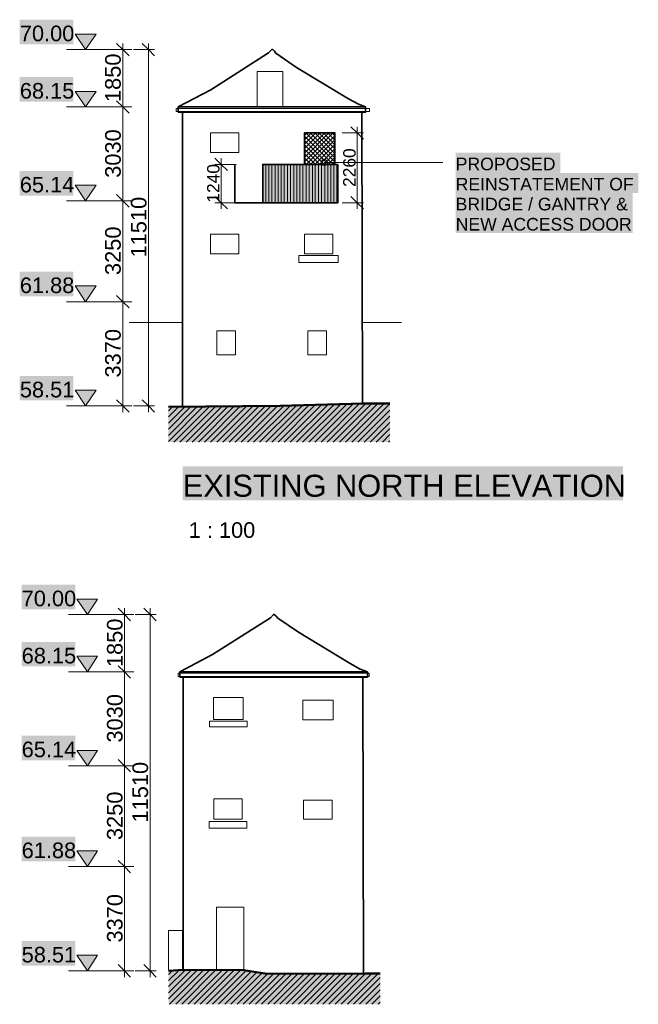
# Model space of a CAD drawing. Header units: metres. Extents: x 0 to 27.5, y 0 to 23.4.
# Tile 24 of 33: x 23.5 to 27.5, y 4.9 to 11.2. Entities that reach past the tile are written whole.
import ezdxf

# ---------------------------------------------------------------- set-up
doc = ezdxf.new("R2010")
doc.units = ezdxf.units.M
doc.layers.add('PDF_Geometry', color=7, linetype='Continuous')
doc.layers.add('PDF_Text', color=7, linetype='Continuous')
doc.layers.add('PDF_Solid Fills', color=7, linetype='Continuous', true_color=0xffffff)
doc.styles.add('PDF Arial', font='arial.ttf')

msp = doc.modelspace()

# ---------------------------------------------------------------- hatches: boundary and pattern name
at = {"layer": 'PDF_Solid Fills', "linetype": 'Continuous', "transparency": 33554559}
for color, points in [(7, [(24.0207, 11.0927), (24.024, 11.0961), (23.894, 11.0961), (23.8957, 11.0944), (23.8957, 11.0911), (23.8974, 11.0911), (23.899, 11.0894), (23.899, 11.0861), (23.9007, 11.0861), (23.9024, 11.0844), (23.9024, 11.0811), (23.904, 11.0811), (23.9057, 11.0794), (23.9057, 11.0761), (23.9074, 11.0761), (23.909, 11.0744), (23.909, 11.0711), (23.9107, 11.0711), (23.9124, 11.0694), (23.9124, 11.0661), (23.914, 11.0661), (23.9157, 11.0644), (23.9157, 11.0611), (23.9174, 11.0611), (23.919, 11.0594), (23.919, 11.0561), (23.9207, 11.0561), (23.9224, 11.0544), (23.9224, 11.0511), (23.924, 11.0511), (23.9257, 11.0494), (23.9257, 11.0461), (23.9274, 11.0461), (23.929, 11.0444), (23.929, 11.0411), (23.9307, 11.0411), (23.9324, 11.0394), (23.9324, 11.0361), (23.934, 11.0361), (23.9357, 11.0344), (23.9357, 11.0311), (23.9374, 11.0311), (23.939, 11.0294), (23.939, 11.0261), (23.9407, 11.0261), (23.9424, 11.0244), (23.9424, 11.0211), (23.944, 11.0211), (23.9457, 11.0194), (23.9457, 11.0161), (23.9474, 11.0161), (23.949, 11.0144), (23.949, 11.0111), (23.9507, 11.0111), (23.9524, 11.0094), (23.9524, 11.0061), (23.954, 11.0061), (23.9557, 11.0044), (23.9557, 11.0011), (23.9574, 11.0011), (23.959, 10.9994), (23.959, 11.0011), (23.9607, 11.0027), (23.9624, 11.0061), (23.964, 11.0077), (23.9657, 11.0111), (23.9674, 11.0127), (23.969, 11.0161), (23.9707, 11.0177), (23.9724, 11.0211), (23.974, 11.0227), (23.9757, 11.0261), (23.9774, 11.0277), (23.979, 11.0311), (23.9807, 11.0327), (23.9824, 11.0361), (23.984, 11.0377), (23.9857, 11.0411), (23.9874, 11.0427), (23.989, 11.0461), (23.9924, 11.0494), (23.994, 11.0527), (23.9957, 11.0544), (23.9974, 11.0577), (23.999, 11.0594), (24.0007, 11.0627), (24.0024, 11.0644), (24.004, 11.0677), (24.0057, 11.0694), (24.0074, 11.0727), (24.009, 11.0744), (24.0107, 11.0777), (24.0124, 11.0794), (24.014, 11.0827), (24.0157, 11.0844), (24.0174, 11.0877), (24.019, 11.0894)]), (7, [(24.0207, 10.7277), (24.024, 10.7311), (23.894, 10.7311), (23.8957, 10.7294), (23.8957, 10.7261), (23.8974, 10.7261), (23.899, 10.7244), (23.899, 10.7211), (23.9007, 10.7211), (23.9024, 10.7194), (23.9024, 10.7161), (23.904, 10.7161), (23.9057, 10.7144), (23.9057, 10.7111), (23.9074, 10.7111), (23.909, 10.7094), (23.909, 10.7061), (23.9107, 10.7061), (23.9124, 10.7044), (23.9124, 10.7011), (23.914, 10.7011), (23.9157, 10.6994), (23.9157, 10.6961), (23.9174, 10.6961), (23.919, 10.6944), (23.919, 10.6911), (23.9207, 10.6911), (23.9224, 10.6894), (23.9224, 10.6861), (23.924, 10.6861), (23.9257, 10.6844), (23.9257, 10.6811), (23.9274, 10.6811), (23.929, 10.6794), (23.929, 10.6761), (23.9307, 10.6761), (23.9324, 10.6744), (23.9324, 10.6711), (23.934, 10.6711), (23.9357, 10.6694), (23.9357, 10.6661), (23.9374, 10.6661), (23.939, 10.6644), (23.939, 10.6611), (23.9407, 10.6611), (23.9424, 10.6594), (23.9424, 10.6561), (23.944, 10.6561), (23.9457, 10.6544), (23.9457, 10.6511), (23.9474, 10.6511), (23.949, 10.6494), (23.949, 10.6461), (23.9507, 10.6461), (23.9524, 10.6444), (23.9524, 10.6411), (23.954, 10.6411), (23.9557, 10.6394), (23.9557, 10.6361), (23.9574, 10.6361), (23.959, 10.6344), (23.959, 10.6361), (23.9607, 10.6377), (23.9624, 10.6411), (23.964, 10.6427), (23.9657, 10.6461), (23.9674, 10.6477), (23.969, 10.6511), (23.9707, 10.6527), (23.9724, 10.6561), (23.974, 10.6577), (23.9757, 10.6611), (23.9774, 10.6627), (23.979, 10.6661), (23.9807, 10.6677), (23.9824, 10.6711), (23.984, 10.6727), (23.9857, 10.6761), (23.9874, 10.6777), (23.989, 10.6811), (23.9924, 10.6844), (23.994, 10.6877), (23.9957, 10.6894), (23.9974, 10.6927), (23.999, 10.6944), (24.0007, 10.6977), (24.0024, 10.6994), (24.004, 10.7027), (24.0057, 10.7044), (24.0074, 10.7077), (24.009, 10.7094), (24.0107, 10.7127), (24.0124, 10.7144), (24.014, 10.7177), (24.0157, 10.7194), (24.0174, 10.7227), (24.019, 10.7244)]), (7, [(24.0207, 10.1311), (24.024, 10.1344), (23.894, 10.1344), (23.8957, 10.1328), (23.8957, 10.1294), (23.8974, 10.1294), (23.899, 10.1278), (23.899, 10.1244), (23.9007, 10.1244), (23.9024, 10.1228), (23.9024, 10.1194), (23.904, 10.1194), (23.9057, 10.1178), (23.9057, 10.1144), (23.9074, 10.1144), (23.909, 10.1128), (23.909, 10.1094), (23.9107, 10.1094), (23.9124, 10.1078), (23.9124, 10.1044), (23.914, 10.1044), (23.9157, 10.1028), (23.9157, 10.0994), (23.9174, 10.0994), (23.919, 10.0978), (23.919, 10.0944), (23.9207, 10.0944), (23.9224, 10.0928), (23.9224, 10.0894), (23.924, 10.0894), (23.9257, 10.0878), (23.9257, 10.0844), (23.9274, 10.0844), (23.929, 10.0828), (23.929, 10.0794), (23.9307, 10.0794), (23.9324, 10.0778), (23.9324, 10.0744), (23.934, 10.0744), (23.9357, 10.0728), (23.9357, 10.0694), (23.9374, 10.0694), (23.939, 10.0678), (23.939, 10.0644), (23.9407, 10.0644), (23.9424, 10.0628), (23.9424, 10.0594), (23.944, 10.0594), (23.9457, 10.0578), (23.9457, 10.0544), (23.9474, 10.0544), (23.949, 10.0528), (23.949, 10.0494), (23.9507, 10.0494), (23.9524, 10.0478), (23.9524, 10.0444), (23.954, 10.0444), (23.9557, 10.0428), (23.9557, 10.0394), (23.9574, 10.0394), (23.959, 10.0378), (23.959, 10.0394), (23.9607, 10.0411), (23.9624, 10.0444), (23.964, 10.0461), (23.9657, 10.0494), (23.9674, 10.0511), (23.969, 10.0544), (23.9707, 10.0561), (23.9724, 10.0594), (23.974, 10.0611), (23.9757, 10.0644), (23.9774, 10.0661), (23.979, 10.0694), (23.9807, 10.0711), (23.9824, 10.0744), (23.984, 10.0761), (23.9857, 10.0794), (23.9874, 10.0811), (23.989, 10.0844), (23.9924, 10.0878), (23.994, 10.0911), (23.9957, 10.0928), (23.9974, 10.0961), (23.999, 10.0978), (24.0007, 10.1011), (24.0024, 10.1028), (24.004, 10.1061), (24.0057, 10.1078), (24.0074, 10.1111), (24.009, 10.1128), (24.0107, 10.1161), (24.0124, 10.1178), (24.014, 10.1211), (24.0157, 10.1228), (24.0174, 10.1261), (24.019, 10.1278)]), (7, [(24.0207, 9.4911), (24.024, 9.4945), (23.894, 9.4945), (23.8957, 9.4928), (23.8957, 9.4895), (23.8974, 9.4895), (23.899, 9.4878), (23.899, 9.4845), (23.9007, 9.4845), (23.9024, 9.4828), (23.9024, 9.4795), (23.904, 9.4795), (23.9057, 9.4778), (23.9057, 9.4745), (23.9074, 9.4745), (23.909, 9.4728), (23.909, 9.4695), (23.9107, 9.4695), (23.9124, 9.4678), (23.9124, 9.4645), (23.914, 9.4645), (23.914, 9.4611), (23.9157, 9.4611), (23.9174, 9.4595), (23.9174, 9.4561), (23.919, 9.4561), (23.9207, 9.4545), (23.9207, 9.4511), (23.9224, 9.4511), (23.924, 9.4495), (23.924, 9.4461), (23.9257, 9.4461), (23.9274, 9.4445), (23.9274, 9.4411), (23.929, 9.4411), (23.9307, 9.4395), (23.9307, 9.4361), (23.9324, 9.4361), (23.934, 9.4345), (23.934, 9.4311), (23.9357, 9.4311), (23.9357, 9.4278), (23.9374, 9.4278), (23.939, 9.4261), (23.939, 9.4228), (23.9407, 9.4228), (23.9424, 9.4211), (23.9424, 9.4178), (23.944, 9.4178), (23.9457, 9.4161), (23.9457, 9.4128), (23.9474, 9.4128), (23.949, 9.4111), (23.949, 9.4078), (23.9507, 9.4078), (23.9524, 9.4061), (23.9524, 9.4028), (23.954, 9.4028), (23.9557, 9.4011), (23.9557, 9.3978), (23.9574, 9.3978), (23.959, 9.3961), (23.959, 9.3978), (23.9607, 9.4011), (23.9624, 9.4028), (23.964, 9.4061), (23.9657, 9.4078), (23.9674, 9.4111), (23.969, 9.4128), (23.9707, 9.4161), (23.9724, 9.4178), (23.974, 9.4211), (23.9757, 9.4228), (23.9774, 9.4261), (23.979, 9.4278), (23.9807, 9.4311), (23.9824, 9.4328), (23.984, 9.4361), (23.9857, 9.4378), (23.9874, 9.4411), (23.989, 9.4428), (23.9907, 9.4461), (23.9924, 9.4478), (23.994, 9.4511), (23.9957, 9.4528), (23.9974, 9.4561), (23.999, 9.4578), (24.0007, 9.4611), (24.0024, 9.4628), (24.004, 9.4661), (24.0057, 9.4678), (24.0074, 9.4711), (24.009, 9.4728), (24.0107, 9.4761), (24.0124, 9.4778), (24.014, 9.4811), (24.0157, 9.4828), (24.0174, 9.4861), (24.019, 9.4878)]), (7, [(24.0207, 8.8278), (24.024, 8.8311), (23.894, 8.8311), (23.8957, 8.8295), (23.8957, 8.8261), (23.8974, 8.8261), (23.899, 8.8245), (23.899, 8.8211), (23.9007, 8.8211), (23.9024, 8.8195), (23.9024, 8.8161), (23.904, 8.8161), (23.9057, 8.8145), (23.9057, 8.8111), (23.9074, 8.8111), (23.909, 8.8095), (23.909, 8.8061), (23.9107, 8.8061), (23.9124, 8.8045), (23.9124, 8.8011), (23.914, 8.8011), (23.9157, 8.7995), (23.9157, 8.7961), (23.9174, 8.7961), (23.919, 8.7945), (23.919, 8.7911), (23.9207, 8.7911), (23.9224, 8.7895), (23.9224, 8.7861), (23.924, 8.7861), (23.9257, 8.7845), (23.9257, 8.7811), (23.9274, 8.7811), (23.929, 8.7795), (23.929, 8.7762), (23.9307, 8.7762), (23.9324, 8.7745), (23.9324, 8.7712), (23.934, 8.7712), (23.9357, 8.7695), (23.9357, 8.7662), (23.9374, 8.7662), (23.939, 8.7645), (23.939, 8.7612), (23.9407, 8.7612), (23.9424, 8.7595), (23.9424, 8.7562), (23.944, 8.7562), (23.9457, 8.7545), (23.9457, 8.7512), (23.9474, 8.7512), (23.949, 8.7495), (23.949, 8.7462), (23.9507, 8.7462), (23.9524, 8.7445), (23.9524, 8.7412), (23.954, 8.7412), (23.9557, 8.7395), (23.9557, 8.7362), (23.9574, 8.7362), (23.959, 8.7345), (23.959, 8.7362), (23.9607, 8.7378), (23.9624, 8.7412), (23.964, 8.7428), (23.9657, 8.7462), (23.9674, 8.7478), (23.969, 8.7512), (23.9707, 8.7528), (23.9724, 8.7562), (23.974, 8.7578), (23.9757, 8.7612), (23.9774, 8.7628), (23.979, 8.7662), (23.9807, 8.7678), (23.9824, 8.7712), (23.984, 8.7728), (23.9857, 8.7762), (23.9874, 8.7778), (23.989, 8.7811), (23.9924, 8.7845), (23.994, 8.7878), (23.9957, 8.7895), (23.9974, 8.7928), (23.999, 8.7945), (24.0007, 8.7978), (24.0024, 8.7995), (24.004, 8.8028), (24.0057, 8.8045), (24.0074, 8.8078), (24.009, 8.8095), (24.0107, 8.8128), (24.0124, 8.8145), (24.014, 8.8178), (24.0157, 8.8195), (24.0174, 8.8228), (24.019, 8.8245)]), (256, [(25.194, 8.7328), (24.484, 8.7278), (24.484, 8.5012), (25.8923, 8.5012), (25.8923, 8.7462), (25.6623, 8.7462), (25.254, 8.7345)]), (7, [(24.0324, 7.5012), (24.034, 7.5029), (23.904, 7.5029), (23.9074, 7.4995), (23.9074, 7.4962), (23.909, 7.4962), (23.9107, 7.4945), (23.9107, 7.4912), (23.9124, 7.4912), (23.914, 7.4895), (23.914, 7.4862), (23.9157, 7.4862), (23.9174, 7.4845), (23.9174, 7.4812), (23.919, 7.4812), (23.9207, 7.4795), (23.9207, 7.4762), (23.9224, 7.4762), (23.924, 7.4745), (23.924, 7.4712), (23.9257, 7.4712), (23.9274, 7.4695), (23.9274, 7.4662), (23.929, 7.4662), (23.9307, 7.4645), (23.9307, 7.4612), (23.9324, 7.4612), (23.934, 7.4595), (23.934, 7.4562), (23.9357, 7.4562), (23.939, 7.4529), (23.939, 7.4495), (23.9407, 7.4495), (23.9424, 7.4479), (23.9424, 7.4445), (23.944, 7.4445), (23.9457, 7.4429), (23.9457, 7.4395), (23.9474, 7.4395), (23.949, 7.4379), (23.949, 7.4345), (23.9507, 7.4345), (23.9524, 7.4329), (23.9524, 7.4295), (23.954, 7.4295), (23.9557, 7.4279), (23.9557, 7.4245), (23.9574, 7.4245), (23.959, 7.4229), (23.959, 7.4195), (23.9607, 7.4195), (23.9624, 7.4179), (23.9624, 7.4145), (23.964, 7.4145), (23.9657, 7.4129), (23.9657, 7.4095), (23.9674, 7.4095), (23.9707, 7.4062), (23.9707, 7.4079), (23.9724, 7.4112), (23.974, 7.4129), (23.9757, 7.4162), (23.9774, 7.4179), (23.979, 7.4212), (23.9807, 7.4229), (23.9824, 7.4262), (23.984, 7.4279), (23.9857, 7.4312), (23.9874, 7.4329), (23.989, 7.4362), (23.9907, 7.4379), (23.9924, 7.4412), (23.994, 7.4429), (23.9957, 7.4462), (23.9974, 7.4479), (23.999, 7.4512), (24.0007, 7.4529), (24.0024, 7.4562), (24.004, 7.4579), (24.0057, 7.4612), (24.0074, 7.4629), (24.009, 7.4662), (24.0107, 7.4679), (24.0124, 7.4712), (24.014, 7.4729), (24.0157, 7.4762), (24.0174, 7.4779), (24.019, 7.4812), (24.0207, 7.4829), (24.0224, 7.4862), (24.024, 7.4879), (24.0257, 7.4912), (24.0274, 7.4929), (24.029, 7.4962), (24.0307, 7.4979)]), (7, [(24.0324, 7.1379), (24.034, 7.1396), (23.904, 7.1396), (23.9057, 7.1379), (23.9057, 7.1346), (23.9074, 7.1346), (23.909, 7.1329), (23.909, 7.1296), (23.9107, 7.1296), (23.9124, 7.1279), (23.9124, 7.1246), (23.914, 7.1246), (23.9157, 7.1229), (23.9157, 7.1196), (23.9174, 7.1196), (23.919, 7.1179), (23.919, 7.1146), (23.9207, 7.1146), (23.9224, 7.1129), (23.9224, 7.1096), (23.924, 7.1096), (23.9257, 7.1079), (23.9257, 7.1046), (23.9274, 7.1046), (23.929, 7.1029), (23.929, 7.0996), (23.9307, 7.0996), (23.9324, 7.0979), (23.9324, 7.0946), (23.934, 7.0946), (23.9357, 7.0929), (23.9357, 7.0896), (23.9374, 7.0896), (23.939, 7.0879), (23.939, 7.0846), (23.9407, 7.0846), (23.9424, 7.0829), (23.9424, 7.0796), (23.944, 7.0796), (23.9457, 7.0779), (23.9457, 7.0746), (23.9474, 7.0746), (23.949, 7.0729), (23.949, 7.0696), (23.9507, 7.0696), (23.9524, 7.0679), (23.9524, 7.0646), (23.954, 7.0646), (23.9557, 7.0629), (23.9557, 7.0596), (23.9574, 7.0596), (23.959, 7.0579), (23.959, 7.0546), (23.9607, 7.0546), (23.9624, 7.0529), (23.9624, 7.0496), (23.964, 7.0496), (23.9657, 7.0479), (23.9657, 7.0446), (23.9674, 7.0446), (23.9707, 7.0412), (23.9707, 7.0429), (23.9724, 7.0462), (23.974, 7.0479), (23.9757, 7.0512), (23.9774, 7.0529), (23.979, 7.0562), (23.9807, 7.0579), (23.9824, 7.0612), (23.984, 7.0629), (23.9857, 7.0662), (23.9874, 7.0679), (23.9907, 7.0746), (23.9924, 7.0762), (23.994, 7.0796), (23.9957, 7.0812), (23.9974, 7.0846), (23.999, 7.0862), (24.0007, 7.0896), (24.0024, 7.0912), (24.004, 7.0946), (24.0057, 7.0962), (24.0074, 7.0996), (24.009, 7.1012), (24.0124, 7.1079), (24.014, 7.1096), (24.0157, 7.1129), (24.0174, 7.1146), (24.019, 7.1179), (24.0207, 7.1196), (24.0224, 7.1229), (24.024, 7.1246), (24.0257, 7.1279), (24.0274, 7.1296), (24.029, 7.1329), (24.0307, 7.1346)]), (7, [(24.0324, 6.5396), (24.034, 6.5412), (23.904, 6.5412), (23.9074, 6.5379), (23.9074, 6.5346), (23.909, 6.5346), (23.9107, 6.5329), (23.9107, 6.5296), (23.9124, 6.5296), (23.914, 6.5279), (23.914, 6.5246), (23.9157, 6.5246), (23.9174, 6.5229), (23.9174, 6.5196), (23.919, 6.5196), (23.9207, 6.5179), (23.9207, 6.5146), (23.9224, 6.5146), (23.924, 6.5129), (23.924, 6.5096), (23.9257, 6.5096), (23.9274, 6.5079), (23.9274, 6.5046), (23.929, 6.5046), (23.9307, 6.5029), (23.9307, 6.4996), (23.9324, 6.4996), (23.934, 6.4979), (23.934, 6.4946), (23.9357, 6.4946), (23.939, 6.4912), (23.939, 6.4879), (23.9407, 6.4879), (23.9424, 6.4862), (23.9424, 6.4829), (23.944, 6.4829), (23.9457, 6.4812), (23.9457, 6.4779), (23.9474, 6.4779), (23.949, 6.4762), (23.949, 6.4729), (23.9507, 6.4729), (23.9524, 6.4712), (23.9524, 6.4679), (23.954, 6.4679), (23.9557, 6.4662), (23.9557, 6.4629), (23.9574, 6.4629), (23.959, 6.4612), (23.959, 6.4579), (23.9607, 6.4579), (23.9624, 6.4562), (23.9624, 6.4529), (23.964, 6.4529), (23.9657, 6.4512), (23.9657, 6.4479), (23.9674, 6.4479), (23.9707, 6.4446), (23.9707, 6.4462), (23.9724, 6.4496), (23.974, 6.4512), (23.9757, 6.4546), (23.9774, 6.4562), (23.979, 6.4596), (23.9807, 6.4612), (23.9824, 6.4646), (23.984, 6.4662), (23.9857, 6.4696), (23.9874, 6.4712), (23.989, 6.4746), (23.9907, 6.4762), (23.9924, 6.4796), (23.994, 6.4812), (23.9957, 6.4846), (23.9974, 6.4862), (23.999, 6.4896), (24.0007, 6.4912), (24.0024, 6.4946), (24.004, 6.4962), (24.0057, 6.4996), (24.0074, 6.5012), (24.009, 6.5046), (24.0107, 6.5062), (24.0124, 6.5096), (24.014, 6.5112), (24.0157, 6.5146), (24.0174, 6.5162), (24.019, 6.5196), (24.0207, 6.5212), (24.0224, 6.5246), (24.024, 6.5262), (24.0257, 6.5296), (24.0274, 6.5312), (24.029, 6.5346), (24.0307, 6.5362)]), (7, [(24.0324, 5.8996), (24.034, 5.9013), (23.904, 5.9013), (23.9074, 5.8979), (23.9074, 5.8946), (23.909, 5.8946), (23.9107, 5.8929), (23.9107, 5.8896), (23.9124, 5.8896), (23.914, 5.8879), (23.914, 5.8846), (23.9157, 5.8846), (23.9174, 5.8829), (23.9174, 5.8796), (23.919, 5.8796), (23.9207, 5.8779), (23.9207, 5.8746), (23.9224, 5.8746), (23.924, 5.8729), (23.924, 5.8696), (23.9257, 5.8696), (23.9274, 5.8679), (23.9274, 5.8646), (23.929, 5.8646), (23.9307, 5.8629), (23.9307, 5.8596), (23.9324, 5.8596), (23.934, 5.8579), (23.934, 5.8546), (23.9357, 5.8546), (23.939, 5.8513), (23.939, 5.8479), (23.9407, 5.8479), (23.9424, 5.8463), (23.9424, 5.8429), (23.944, 5.8429), (23.9457, 5.8413), (23.9457, 5.8379), (23.9474, 5.8379), (23.949, 5.8363), (23.949, 5.8329), (23.9507, 5.8329), (23.9524, 5.8313), (23.9524, 5.8279), (23.954, 5.8279), (23.9557, 5.8263), (23.9557, 5.8229), (23.9574, 5.8229), (23.959, 5.8213), (23.959, 5.8179), (23.9607, 5.8179), (23.9624, 5.8163), (23.9624, 5.8129), (23.964, 5.8129), (23.9657, 5.8113), (23.9657, 5.8079), (23.9674, 5.8079), (23.9707, 5.8046), (23.9707, 5.8063), (23.9724, 5.8096), (23.974, 5.8113), (23.9757, 5.8146), (23.9774, 5.8163), (23.979, 5.8196), (23.9807, 5.8213), (23.9824, 5.8246), (23.984, 5.8263), (23.9857, 5.8296), (23.9874, 5.8313), (23.989, 5.8346), (23.9907, 5.8363), (23.9924, 5.8396), (23.994, 5.8413), (23.9957, 5.8446), (23.9974, 5.8463), (23.999, 5.8496), (24.0007, 5.8513), (24.0024, 5.8546), (24.004, 5.8563), (24.0057, 5.8596), (24.0074, 5.8613), (24.009, 5.8646), (24.0107, 5.8663), (24.0124, 5.8696), (24.014, 5.8713), (24.0157, 5.8746), (24.0174, 5.8763), (24.019, 5.8796), (24.0207, 5.8813), (24.0224, 5.8846), (24.024, 5.8863), (24.0257, 5.8896), (24.0274, 5.8913), (24.029, 5.8946), (24.0307, 5.8963)]), (7, [(24.0324, 5.2363), (24.034, 5.238), (23.904, 5.238), (23.9074, 5.2346), (23.9074, 5.2313), (23.909, 5.2313), (23.9107, 5.2296), (23.9107, 5.2263), (23.9124, 5.2263), (23.914, 5.2246), (23.914, 5.2213), (23.9157, 5.2213), (23.9174, 5.2196), (23.9174, 5.2163), (23.919, 5.2163), (23.9207, 5.2146), (23.9207, 5.2113), (23.9224, 5.2113), (23.924, 5.2096), (23.924, 5.2063), (23.9257, 5.2063), (23.9274, 5.2046), (23.9274, 5.2013), (23.929, 5.2013), (23.9307, 5.1996), (23.9307, 5.1963), (23.9324, 5.1963), (23.934, 5.1946), (23.934, 5.1913), (23.9357, 5.1913), (23.939, 5.188), (23.939, 5.1846), (23.9407, 5.1846), (23.9424, 5.183), (23.9424, 5.1796), (23.944, 5.1796), (23.9457, 5.178), (23.9457, 5.1746), (23.9474, 5.1746), (23.949, 5.173), (23.949, 5.1696), (23.9507, 5.1696), (23.9524, 5.168), (23.9524, 5.1646), (23.954, 5.1646), (23.9557, 5.163), (23.9557, 5.1596), (23.9574, 5.1596), (23.959, 5.158), (23.959, 5.1546), (23.9607, 5.1546), (23.9624, 5.153), (23.9624, 5.1496), (23.964, 5.1496), (23.9657, 5.148), (23.9657, 5.1446), (23.9674, 5.1446), (23.9707, 5.1413), (23.9707, 5.143), (23.9724, 5.1463), (23.974, 5.148), (23.9757, 5.1513), (23.9774, 5.153), (23.979, 5.1563), (23.9807, 5.158), (23.9824, 5.1613), (23.984, 5.163), (23.9857, 5.1663), (23.9874, 5.168), (23.989, 5.1713), (23.9907, 5.173), (23.9924, 5.1763), (23.994, 5.178), (23.9957, 5.1813), (23.9974, 5.183), (23.999, 5.1863), (24.0007, 5.188), (24.0024, 5.1913), (24.004, 5.193), (24.0057, 5.1963), (24.0074, 5.198), (24.009, 5.2013), (24.0107, 5.203), (24.0124, 5.2063), (24.014, 5.208), (24.0157, 5.2113), (24.0174, 5.213), (24.019, 5.2163), (24.0207, 5.218), (24.0224, 5.2213), (24.024, 5.223), (24.0257, 5.2263), (24.0274, 5.228), (24.029, 5.2313), (24.0307, 5.233)]), (256, [(25.8306, 5.123), (25.734, 5.123), (25.3706, 5.1213), (25.3706, 5.123), (25.099, 5.1246), (25.0756, 5.128), (25.0623, 5.1296), (25.039, 5.133), (25.0256, 5.1346), (25.014, 5.1363), (25.0006, 5.138), (24.9923, 5.1396), (24.9823, 5.1413), (24.974, 5.143), (24.964, 5.1446), (24.549, 5.1446), (24.4857, 5.1413), (24.4857, 4.9263), (25.8306, 4.9263)])]:
    msp.add_hatch(color=color, dxfattribs=at).paths.add_polyline_path(points)

# ---------------------------------------------------------------- linework, layer by layer
at = {"layer": 'PDF_Geometry', "linetype": 'Continuous', "lineweight": 9}
for points in [[(23.9574, 10.9977), (23.8924, 11.0961), (24.024, 11.0961), (23.9574, 10.9977), (24.039, 10.9977)], [(24.194, 8.6928), (24.194, 9.3945), (24.194, 10.0361), (24.194, 10.6327), (24.194, 11.0361)], [(24.3573, 8.6928), (24.3573, 11.0361)], [(23.8374, 10.9977), (24.074, 10.9977)], [(24.0657, 10.9977), (24.144, 10.9977)], [(24.099, 10.9977), (24.194, 10.9977), (24.234, 10.9977)], [(24.1723, 10.9977), (24.2523, 10.9977)], [(24.2623, 10.9977), (24.3573, 10.9977), (24.3957, 10.9977)], [(23.9574, 10.6327), (23.8924, 10.7311), (24.024, 10.7311), (23.9574, 10.6327), (24.039, 10.6327)], [(23.8374, 10.6327), (24.074, 10.6327)], [(24.0657, 10.6327), (24.144, 10.6327)], [(24.099, 10.6327), (24.194, 10.6327), (24.234, 10.6327)], [(24.1723, 10.6327), (24.2523, 10.6327)], [(25.589, 10.4677), (25.684, 10.4677), (25.724, 10.4677)], [(25.684, 10.5061), (25.684, 9.9844)], [(24.819, 10.3061), (24.819, 9.9844)], [(25.474, 10.2794), (26.2289, 10.2794)], [(24.914, 10.2678), (24.819, 10.2678), (24.779, 10.2678)], [(23.9574, 10.0361), (23.8924, 10.1344), (24.024, 10.1344), (23.9574, 10.0361), (24.039, 10.0361)], [(23.8374, 10.0361), (24.074, 10.0361)], [(24.0657, 10.0361), (24.144, 10.0361)], [(24.099, 10.0361), (24.194, 10.0361), (24.234, 10.0361)], [(24.1723, 10.0361), (24.2523, 10.0361)], [(24.914, 10.0228), (24.819, 10.0228), (24.779, 10.0228)], [(25.589, 10.0228), (25.684, 10.0228), (25.724, 10.0228)], [(23.9574, 9.3945), (23.8924, 9.4945), (24.024, 9.4945), (23.9574, 9.3945), (24.039, 9.3945)], [(23.8374, 9.3945), (24.074, 9.3945)], [(24.0657, 9.3945), (24.144, 9.3945)], [(24.099, 9.3945), (24.194, 9.3945), (24.234, 9.3945)], [(24.1723, 9.3945), (24.2523, 9.3945)], [(24.574, 9.2628), (24.2357, 9.2628)], [(25.9656, 9.2628), (25.7173, 9.2628)], [(23.9574, 8.7328), (23.8924, 8.8311), (24.024, 8.8311), (23.9574, 8.7328), (24.039, 8.7328)], [(23.8374, 8.7328), (24.074, 8.7328)], [(24.0657, 8.7328), (24.144, 8.7328)], [(24.099, 8.7328), (24.194, 8.7328), (24.234, 8.7328)], [(24.1723, 8.7328), (24.2523, 8.7328)], [(24.2623, 8.7328), (24.3573, 8.7328), (24.3957, 8.7328)], [(24.484, 8.7262), (25.194, 8.7312), (25.7206, 8.7462), (25.8923, 8.7462)], [(23.969, 7.4045), (23.9024, 7.5029), (24.034, 7.5029), (23.969, 7.4045), (24.049, 7.4045)], [(23.849, 7.4045), (24.0857, 7.4045)], [(24.0774, 7.4045), (24.1557, 7.4045)], [(24.1107, 7.4045), (24.2057, 7.4045), (24.244, 7.4045)], [(24.184, 7.4045), (24.264, 7.4045)], [(24.2057, 5.0996), (24.2057, 5.8029), (24.2057, 6.4429), (24.2057, 7.0396), (24.2057, 7.4445)], [(24.2723, 7.4045), (24.3673, 7.4045), (24.4073, 7.4045)], [(24.3673, 5.0996), (24.3673, 7.4445)], [(23.969, 7.0396), (23.9024, 7.1396), (24.034, 7.1396), (23.969, 7.0396), (24.049, 7.0396)], [(23.849, 7.0396), (24.0857, 7.0396)], [(24.0774, 7.0396), (24.1557, 7.0396)], [(24.1107, 7.0396), (24.2057, 7.0396), (24.244, 7.0396)], [(24.184, 7.0396), (24.264, 7.0396)], [(23.969, 6.4429), (23.9024, 6.5412), (24.034, 6.5412), (23.969, 6.4429), (24.049, 6.4429)], [(23.849, 6.4429), (24.0857, 6.4429)], [(24.0774, 6.4429), (24.1557, 6.4429)], [(24.1107, 6.4429), (24.2057, 6.4429), (24.244, 6.4429)], [(24.184, 6.4429), (24.264, 6.4429)], [(23.969, 5.8029), (23.9024, 5.9013), (24.034, 5.9013), (23.969, 5.8029), (24.049, 5.8029)], [(23.849, 5.8029), (24.0857, 5.8029)], [(24.0774, 5.8029), (24.1557, 5.8029)], [(24.1107, 5.8029), (24.2057, 5.8029), (24.244, 5.8029)], [(24.184, 5.8029), (24.264, 5.8029)], [(23.969, 5.1396), (23.9024, 5.238), (24.034, 5.238), (23.969, 5.1396), (24.049, 5.1396)], [(23.849, 5.1396), (24.0857, 5.1396)], [(24.0774, 5.1396), (24.1557, 5.1396)], [(24.1107, 5.1396), (24.2057, 5.1396), (24.244, 5.1396)], [(24.184, 5.1396), (24.264, 5.1396)], [(24.2723, 5.1396), (24.3673, 5.1396), (24.4073, 5.1396)], [(24.4857, 5.1396), (24.579, 5.1446), (24.964, 5.143), (25.0006, 5.1363), (25.099, 5.123), (25.6423, 5.1196), (25.734, 5.1213), (25.8273, 5.123)]]:
    msp.add_lwpolyline(points, dxfattribs=at)
for points in [[(24.024, 11.0961), (23.8924, 11.0961), (23.9574, 10.9977)], [(25.0473, 10.8577), (25.2106, 10.8577), (25.2106, 10.6361), (25.0473, 10.6361)], [(24.024, 10.7311), (23.8924, 10.7311), (23.9574, 10.6327)], [(24.534, 10.6227), (25.7623, 10.6227), (25.7623, 10.6044), (24.534, 10.6044)], [(24.7523, 10.4677), (24.9323, 10.4677), (24.9323, 10.3428), (24.7523, 10.3428)], [(24.024, 10.1344), (23.8924, 10.1344), (23.9574, 10.0361)], [(24.7523, 9.8228), (24.9323, 9.8228), (24.9323, 9.6978), (24.7523, 9.6978)], [(25.349, 9.8228), (25.529, 9.8228), (25.529, 9.6978), (25.349, 9.6978)], [(25.5623, 9.6428), (25.314, 9.6428), (25.314, 9.6878), (25.5623, 9.6878)], [(24.024, 9.4945), (23.8924, 9.4945), (23.9574, 9.3945)], [(24.7923, 9.2095), (24.9107, 9.2095), (24.9107, 9.0561), (24.7923, 9.0561)], [(25.3706, 9.2095), (25.489, 9.2095), (25.489, 9.0561), (25.3706, 9.0561)], [(24.024, 8.8311), (23.8924, 8.8311), (23.9574, 8.7328)], [(24.034, 7.5029), (23.9024, 7.5029), (23.969, 7.4045)], [(24.034, 7.1396), (23.9024, 7.1396), (23.969, 7.0396)], [(24.5457, 7.0312), (25.7606, 7.0312), (25.7606, 7.0112), (24.5457, 7.0112)], [(24.7707, 6.8779), (24.959, 6.8779), (24.959, 6.7379), (24.7707, 6.7379)], [(25.339, 6.8596), (25.5306, 6.8596), (25.5306, 6.7346), (25.339, 6.7346)], [(24.7457, 6.6912), (24.9856, 6.6912), (24.9856, 6.7262), (24.7457, 6.7262)], [(24.034, 6.5412), (23.9024, 6.5412), (23.969, 6.4429)], [(24.7723, 6.2329), (24.9523, 6.2329), (24.9523, 6.1029), (24.7723, 6.1029)], [(25.524, 6.2246), (25.3423, 6.2246), (25.3423, 6.1029), (25.524, 6.1029)], [(24.744, 6.0463), (24.9823, 6.0463), (24.9823, 6.0879), (24.744, 6.0879)], [(24.034, 5.9013), (23.9024, 5.9013), (23.969, 5.8029)], [(24.789, 5.5446), (24.964, 5.5446), (24.964, 5.143), (24.789, 5.143)], [(24.4857, 5.3963), (24.574, 5.3963), (24.574, 5.143), (24.4857, 5.143)], [(24.034, 5.238), (23.9024, 5.238), (23.969, 5.1396)]]:
    msp.add_lwpolyline(points, close=True, dxfattribs=at)
at = {"layer": 'PDF_Geometry', "linetype": 'Continuous', "lineweight": 35}
for points in [[(24.154, 11.0361), (24.194, 10.9977), (24.234, 10.9577)], [(24.3173, 11.0361), (24.3573, 10.9977), (24.3957, 10.9577)], [(24.154, 10.6727), (24.194, 10.6327), (24.234, 10.5927)], [(24.5457, 10.6327), (25.7373, 10.6327)], [(24.574, 10.5994), (24.574, 8.7262)], [(25.714, 10.5994), (25.7173, 8.7462)], [(25.724, 10.4277), (25.684, 10.4677), (25.644, 10.5061)], [(24.859, 10.2278), (24.819, 10.2678), (24.779, 10.3061)], [(24.154, 10.0761), (24.194, 10.0361), (24.234, 9.9961)], [(24.859, 9.9844), (24.819, 10.0228), (24.779, 10.0628)], [(25.724, 9.9844), (25.684, 10.0228), (25.644, 10.0628)], [(24.154, 9.4345), (24.194, 9.3945), (24.234, 9.3561)], [(24.154, 8.7712), (24.194, 8.7328), (24.234, 8.6928)], [(24.3173, 8.7712), (24.3573, 8.7328), (24.3957, 8.6928)], [(24.1657, 7.4445), (24.2057, 7.4045), (24.244, 7.3645)], [(24.329, 7.4445), (24.3673, 7.4045), (24.4073, 7.3645)], [(24.1657, 7.0796), (24.2057, 7.0396), (24.244, 7.0012)], [(24.5573, 7.0396), (25.749, 7.0396)], [(24.579, 7.0062), (24.579, 5.1446)], [(25.7206, 7.0062), (25.724, 5.1213)], [(24.1657, 6.4829), (24.2057, 6.4429), (24.244, 6.4046)], [(24.1657, 5.8413), (24.2057, 5.8029), (24.244, 5.7629)], [(24.1657, 5.1796), (24.2057, 5.1396), (24.244, 5.0996)], [(24.329, 5.1796), (24.3673, 5.1396), (24.4073, 5.0996)]]:
    msp.add_lwpolyline(points, dxfattribs=at)
for points in [[(24.5457, 10.5994), (25.7373, 10.5994), (25.7373, 10.6327), (25.6923, 10.6511), (25.629, 10.6844), (25.299, 10.8844), (25.1673, 10.9744), (25.159, 10.9877), (25.1473, 10.9977), (25.1406, 10.9977), (25.1206, 10.9761), (24.754, 10.7427), (24.5457, 10.6327)], [(24.5573, 7.0062), (25.749, 7.0062), (25.749, 7.0396), (25.7023, 7.0579), (25.639, 7.0929), (25.3106, 7.2929), (25.179, 7.3829), (25.169, 7.3945), (25.1573, 7.4045), (25.1523, 7.4045), (25.1323, 7.3845), (24.764, 7.1512), (24.5573, 7.0396)]]:
    msp.add_lwpolyline(points, close=True, dxfattribs=at)
at = {"layer": 'PDF_Geometry', "color": 151, "linetype": 'Continuous', "lineweight": 9, "true_color": 0x68b3ff}
for points in [[(25.349, 10.4511), (25.3656, 10.4677)], [(25.349, 10.4227), (25.394, 10.4677)], [(25.349, 10.3961), (25.4206, 10.4677)], [(25.349, 10.3678), (25.449, 10.4677)], [(25.349, 10.3394), (25.4773, 10.4677)], [(25.349, 10.3111), (25.504, 10.4677)], [(25.349, 10.2844), (25.5323, 10.4677)], [(25.5273, 10.2678), (25.5423, 10.2828), (25.3573, 10.4677)], [(25.3606, 10.2678), (25.5423, 10.4494), (25.524, 10.4677)], [(25.5423, 10.3094), (25.3856, 10.4677)], [(25.5423, 10.3378), (25.414, 10.4677)], [(25.444, 10.2678), (25.5423, 10.3661), (25.4406, 10.4677)], [(25.5423, 10.3928), (25.469, 10.4677)], [(25.5423, 10.4211), (25.4973, 10.4677)], [(25.5306, 10.2678), (25.349, 10.4477)], [(25.5023, 10.2678), (25.349, 10.4194)], [(25.3873, 10.2678), (25.5423, 10.4227)], [(25.4156, 10.2678), (25.5423, 10.3944)], [(25.474, 10.2678), (25.349, 10.3928)], [(25.4473, 10.2678), (25.349, 10.3644)], [(25.419, 10.2678), (25.349, 10.3361)], [(25.4723, 10.2678), (25.5423, 10.3394)], [(25.3906, 10.2678), (25.349, 10.3094)], [(25.3623, 10.2678), (25.349, 10.2811)], [(25.499, 10.2678), (25.5423, 10.3111)]]:
    msp.add_lwpolyline(points, dxfattribs=at)
at = {"layer": 'PDF_Geometry', "color": 150, "linetype": 'Continuous', "lineweight": 35, "true_color": 0x0080ff}
for points in [[(25.349, 10.2678), (25.349, 10.4677), (25.5423, 10.4677), (25.5423, 10.2678)], [(24.9057, 10.2678), (24.9057, 10.0228), (25.5606, 10.0228), (25.5606, 10.2444)], [(25.084, 10.0228), (25.084, 10.2444)]]:
    msp.add_lwpolyline(points, dxfattribs=at)
at = {"layer": 'PDF_Geometry', "linetype": 'Continuous', "lineweight": 9}
msp.add_lwpolyline([(25.474, 10.2994, 0.409091), (25.4556, 10.2811, -0.409091)], format="xyb", close=True, dxfattribs=at)
at = {"layer": 'PDF_Geometry', "color": 150, "linetype": 'Continuous', "lineweight": 35, "true_color": 0x0080ff}
msp.add_lwpolyline([(25.5606, 10.2678), (25.084, 10.2678), (25.084, 10.0228), (25.5606, 10.0228)], close=True, dxfattribs=at)
at = {"layer": 'PDF_Geometry', "color": 150, "linetype": 'Continuous', "lineweight": 9, "true_color": 0x0080ff}
for points in [[(25.1023, 10.0228), (25.1023, 10.2678)], [(25.1223, 10.0228), (25.1223, 10.2678)], [(25.1423, 10.0228), (25.1423, 10.2678)], [(25.1623, 10.0228), (25.1623, 10.2678)], [(25.1823, 10.0228), (25.1823, 10.2678)], [(25.2006, 10.0228), (25.2006, 10.2678)], [(25.2206, 10.0228), (25.2206, 10.2678)], [(25.2406, 10.0228), (25.2406, 10.2678)], [(25.2606, 10.0228), (25.2606, 10.2678)], [(25.2806, 10.0228), (25.2806, 10.2678)], [(25.3006, 10.0228), (25.3006, 10.2678)], [(25.319, 10.0228), (25.319, 10.2678)], [(25.339, 10.0228), (25.339, 10.2678)], [(25.359, 10.0228), (25.359, 10.2678)], [(25.379, 10.0228), (25.379, 10.2678)], [(25.399, 10.0228), (25.399, 10.2678)], [(25.4173, 10.0228), (25.4173, 10.2678)], [(25.4373, 10.0228), (25.4373, 10.2678)], [(25.4573, 10.0228), (25.4573, 10.2678)], [(25.4773, 10.0228), (25.4773, 10.2678)], [(25.4973, 10.0228), (25.4973, 10.2678)], [(25.5156, 10.0228), (25.5156, 10.2678)], [(25.5356, 10.0228), (25.5356, 10.2678)], [(25.5556, 10.0228), (25.5556, 10.2678)]]:
    msp.add_lwpolyline(points, dxfattribs=at)
at = {"layer": 'PDF_Geometry', "linetype": 'Continuous', "lineweight": 50}
for points in [[(25.8923, 8.7462), (25.7206, 8.7462), (25.194, 8.7312), (24.484, 8.7262)], [(25.8306, 5.123), (25.734, 5.1213), (25.6423, 5.1196), (25.099, 5.123), (25.0006, 5.1363), (24.964, 5.143), (24.579, 5.1446), (24.4857, 5.1396)]]:
    msp.add_lwpolyline(points, dxfattribs=at)
at = {"layer": 'PDF_Geometry', "color": 8, "linetype": 'Continuous', "lineweight": 9, "true_color": 0x808080}
for points in [[(24.484, 8.5828), (24.6273, 8.7278)], [(24.484, 8.5445), (24.6673, 8.7278)], [(24.484, 8.5045), (24.7057, 8.7278)], [(24.484, 8.6995), (24.5107, 8.7262)], [(24.484, 8.6612), (24.549, 8.7262)], [(24.484, 8.6228), (24.589, 8.7262)], [(24.519, 8.5012), (24.7457, 8.7278)], [(24.5573, 8.5012), (24.784, 8.7278)], [(24.5973, 8.5012), (24.824, 8.7278)], [(24.6357, 8.5012), (24.8623, 8.7278)], [(24.6757, 8.5012), (24.9023, 8.7295)], [(24.714, 8.5012), (24.9407, 8.7295)], [(24.7523, 8.5012), (24.9807, 8.7295)], [(24.7923, 8.5012), (25.0206, 8.7295)], [(24.8307, 8.5012), (25.059, 8.7295)], [(24.8707, 8.5012), (25.099, 8.7295)], [(24.909, 8.5012), (25.1373, 8.7312)], [(24.9473, 8.5012), (25.1773, 8.7312)], [(24.9873, 8.5012), (25.2173, 8.7312)], [(25.0256, 8.5012), (25.2573, 8.7328)], [(25.064, 8.5012), (25.2973, 8.7345)], [(25.104, 8.5012), (25.3373, 8.7345)], [(25.1423, 8.5012), (25.3773, 8.7362)], [(25.1823, 8.5012), (25.4173, 8.7378)], [(25.2206, 8.5012), (25.4573, 8.7395)], [(25.259, 8.5012), (25.4973, 8.7395)], [(25.299, 8.5012), (25.5373, 8.7412)], [(25.3373, 8.5012), (25.579, 8.7428)], [(25.3773, 8.5012), (25.619, 8.7428)], [(25.4156, 8.5012), (25.659, 8.7445)], [(25.454, 8.5012), (25.699, 8.7462)], [(25.494, 8.5012), (25.739, 8.7462)], [(25.5323, 8.5012), (25.7773, 8.7462)], [(25.5723, 8.5012), (25.8156, 8.7462)], [(25.6106, 8.5012), (25.8556, 8.7462)], [(25.649, 8.5012), (25.8923, 8.7445)], [(25.689, 8.5012), (25.8923, 8.7045)], [(25.7273, 8.5012), (25.8923, 8.6662)], [(25.7656, 8.5012), (25.8923, 8.6262)], [(25.8056, 8.5012), (25.8923, 8.5878)], [(25.8439, 8.5012), (25.8923, 8.5495)], [(25.8839, 8.5012), (25.8923, 8.5095)]]:
    msp.add_lwpolyline(points, dxfattribs=at)
at = {"layer": 'PDF_Geometry', "color": 251, "linetype": 'Continuous', "lineweight": 9, "true_color": 0x565656}
for points in [[(24.4857, 5.0396), (24.5923, 5.1446)], [(24.4857, 4.9996), (24.6307, 5.1446)], [(24.4857, 4.9613), (24.669, 5.1446)], [(24.4857, 5.078), (24.5523, 5.143)], [(24.4857, 5.1163), (24.5107, 5.1413)], [(24.4907, 4.9263), (24.709, 5.1446)], [(24.5307, 4.9263), (24.7473, 5.1446)], [(24.569, 4.9263), (24.7857, 5.1446)], [(24.609, 4.9263), (24.8257, 5.143)], [(24.6473, 4.9263), (24.864, 5.143)], [(24.6857, 4.9263), (24.9023, 5.143)], [(24.7257, 4.9263), (24.9423, 5.143)], [(24.764, 4.9263), (24.9773, 5.1413)], [(24.8023, 4.9263), (25.0123, 5.1363)], [(24.8423, 4.9263), (25.0456, 5.1313)], [(24.8807, 4.9263), (25.079, 5.1263)], [(24.9207, 4.9263), (25.1156, 5.123)], [(24.959, 4.9263), (25.154, 5.123)], [(24.9973, 4.9263), (25.194, 5.123)], [(25.0373, 4.9263), (25.2323, 5.1213)], [(25.0756, 4.9263), (25.2706, 5.1213)], [(25.1156, 4.9263), (25.309, 5.1213)], [(25.154, 4.9263), (25.349, 5.1213)], [(25.1923, 4.9263), (25.3873, 5.1213)], [(25.2323, 4.9263), (25.4256, 5.1213)], [(25.2706, 4.9263), (25.464, 5.1213)], [(25.3106, 4.9263), (25.5023, 5.1196)], [(25.349, 4.9263), (25.5423, 5.1196)], [(25.3873, 4.9263), (25.5806, 5.1196)], [(25.4273, 4.9263), (25.619, 5.1196)], [(25.4656, 4.9263), (25.659, 5.1196)], [(25.504, 4.9263), (25.699, 5.1213)], [(25.544, 4.9263), (25.7373, 5.1213)], [(25.5823, 4.9263), (25.7773, 5.1213)], [(25.6223, 4.9263), (25.8173, 5.1213)], [(25.6606, 4.9263), (25.8306, 5.0963)], [(25.699, 4.9263), (25.8306, 5.058)], [(25.739, 4.9263), (25.8306, 5.018)], [(25.7773, 4.9263), (25.8306, 4.9796)], [(25.8173, 4.9263), (25.8306, 4.9396)]]:
    msp.add_lwpolyline(points, dxfattribs=at)
at = {"layer": 'PDF_Geometry', "linetype": 'Continuous', "lineweight": 9}
for points in [[(25.474, 10.2611), (25.464, 10.2611), (25.4556, 10.2711), (25.4556, 10.2811)], [(25.474, 10.2611), (25.464, 10.2611), (25.4556, 10.2711), (25.4556, 10.2811)], [(25.474, 10.2994), (25.484, 10.2994), (25.494, 10.2911), (25.494, 10.2811)], [(25.474, 10.2994), (25.484, 10.2994), (25.494, 10.2911), (25.494, 10.2811)], [(25.494, 10.2811), (25.494, 10.2711), (25.484, 10.2611), (25.474, 10.2611)], [(25.494, 10.2811), (25.494, 10.2711), (25.484, 10.2611), (25.474, 10.2611)]]:
    msp.add_open_spline(points, degree=3, dxfattribs=at)
at = {"layer": 'PDF_Solid Fills', "linetype": 'Continuous', "lineweight": 9, "transparency": 33554559}
for points in [[(23.539, 11.1877), (23.539, 11.0311), (23.8807, 11.1877), (23.8807, 11.0311)], [(23.539, 10.8227), (23.539, 10.6661), (23.8807, 10.8227), (23.8807, 10.6661)], [(26.3089, 10.3411), (26.3089, 10.2128), (26.9756, 10.3411), (26.9756, 10.2128)], [(23.539, 10.2261), (23.539, 10.0694), (23.8807, 10.2261), (23.8807, 10.0694)], [(26.3089, 10.2128), (26.3089, 10.0861), (27.4705, 10.2128), (27.4705, 10.0861)], [(26.3089, 10.0861), (26.3089, 9.9578), (27.4339, 10.0861), (27.4339, 9.9578)], [(26.3089, 9.9578), (26.3089, 9.8311), (27.4339, 9.9578), (27.4339, 9.8311)], [(23.539, 9.5861), (23.539, 9.4295), (23.8807, 9.5861), (23.8807, 9.4295)], [(23.539, 8.9228), (23.539, 8.7662), (23.8807, 8.9228), (23.8807, 8.7662)], [(24.574, 8.3478), (24.574, 8.1312), (27.3739, 8.3478), (27.3739, 8.1312)], [(23.5507, 7.5945), (23.5507, 7.4379), (23.8924, 7.5945), (23.8924, 7.4379)], [(23.5507, 7.2312), (23.5507, 7.0746), (23.8924, 7.2312), (23.8924, 7.0746)], [(23.5507, 6.6346), (23.5507, 6.4779), (23.8924, 6.6346), (23.8924, 6.4779)], [(23.5507, 5.9929), (23.5507, 5.8363), (23.8924, 5.9929), (23.8924, 5.8363)], [(23.5507, 5.3296), (23.5507, 5.173), (23.8924, 5.3296), (23.8924, 5.173)]]:
    msp.add_solid(points, dxfattribs=at)
at = {"layer": 'PDF_Solid Fills', "linetype": 'Continuous', "lineweight": 50, "transparency": 33554559}
msp.add_solid([(25.084, 10.2678), (25.084, 10.0228), (25.5606, 10.2678), (25.5606, 10.0228)], dxfattribs=at)
at = {"layer": 'PDF_Solid Fills', "color": 7, "linetype": 'Continuous', "lineweight": 9, "transparency": 33554559}
msp.add_solid([(24.574, 8.1512), (24.574, 8.1395), (27.3739, 8.1512), (27.3739, 8.1395)], dxfattribs=at)

# ---------------------------------------------------------------- texts
at = {"layer": 'PDF_Text', "linetype": 'Continuous', "attachment_point": 4, "style": 'PDF Arial'}
for s, insert, char_height in [('70.00', (23.54, 11.0998), 0.09904), ('68.15', (23.54, 10.7348), 0.09904), ('PROPOSED', (26.31, 10.2696), 0.08009), ('65.14', (23.54, 10.1381), 0.09904), ('REINSTATEMENT OF', (26.31, 10.1413), 0.080087), ('BRIDGE / GANTRY &', (26.31, 10.0146), 0.080087), ('NEW ACCESS DOOR', (26.31, 9.8863), 0.080087), ('61.88', (23.54, 9.4981), 0.09904), ('58.51', (23.54, 8.8348), 0.09904), ('EXISTING NORTH ELEVATION', (24.575, 8.223), 0.140154), ('1 : 100', (24.6133, 7.9415), 0.09904), ('70.00', (23.5517, 7.5065), 0.09904), ('68.15', (23.5517, 7.1431), 0.09904), ('65.14', (23.5517, 6.5465), 0.09904), ('61.88', (23.5517, 5.9048), 0.09904), ('58.51', (23.5517, 5.2415), 0.09904)]:
    msp.add_mtext(s, dxfattribs=dict(at, insert=insert, char_height=char_height))
for s, insert, char_height, rotation in [('1850', (24.1323, 10.6639), 0.09931, 90), ('3030', (24.1323, 10.1822), 0.09931, 90), ('2260', (25.6347, 10.1241), 0.07901, 89.89928), ('1240', (24.7697, 10.0241), 0.07901, 89.89928), ('11510', (24.2957, 9.6756), 0.09931, 90), ('3250', (24.1323, 9.5639), 0.09931, 90), ('3370', (24.1323, 8.9122), 0.09931, 90), ('1850', (24.144, 7.0706), 0.09931, 90), ('3030', (24.144, 6.5906), 0.09931, 90), ('11510', (24.3057, 6.0822), 0.09931, 90), ('3250', (24.144, 5.9706), 0.09931, 90), ('3370', (24.144, 5.3189), 0.09931, 90)]:
    msp.add_mtext(s, dxfattribs=dict(at, insert=insert, char_height=char_height, rotation=rotation))

doc.saveas('drawing.dxf')
